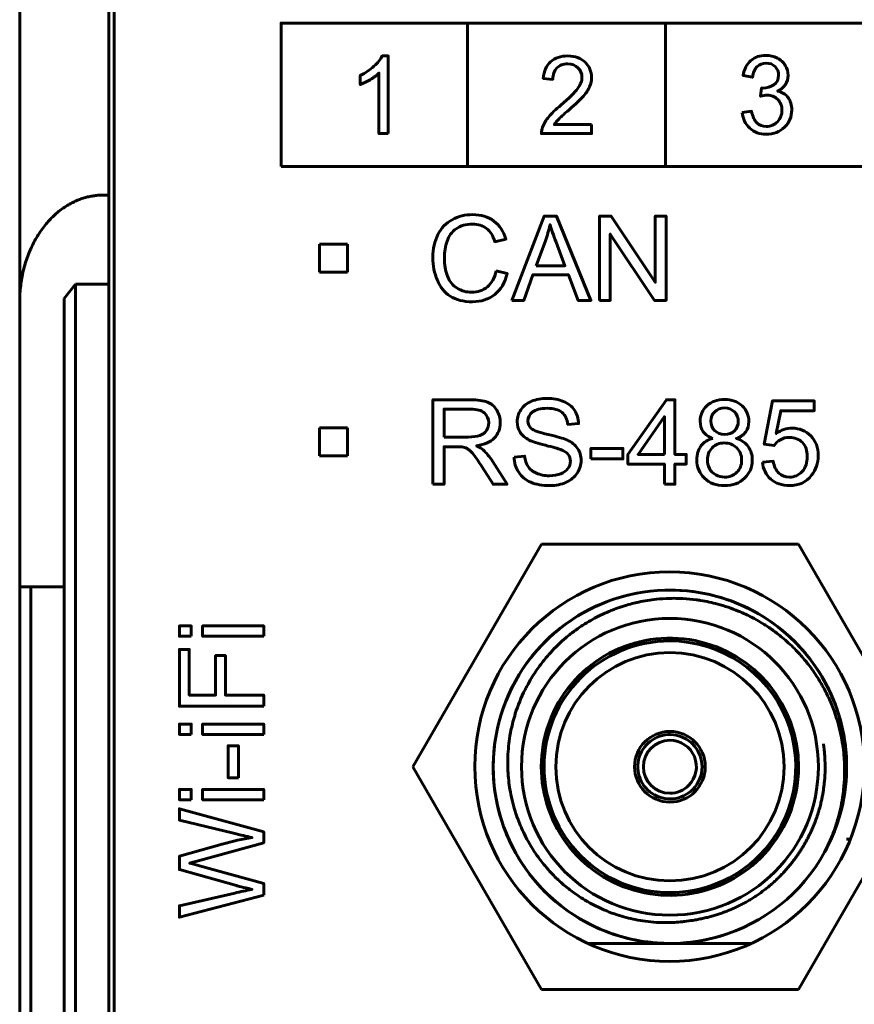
# Model space of a CAD drawing. Header units: millimetres. Extents: x -14 to 16, y -52 to 56.
# Tile 6 of 8: x -7 to 8, y 21 to 39. Entities that reach past the tile are written whole.
import ezdxf

# ---------------------------------------------------------------- set-up
doc = ezdxf.new("R2010")
doc.units = ezdxf.units.MM
doc.linetypes.add('K5LT32780', pattern=[0])
doc.linetypes.add('K5LT32782', pattern=[0])

# ---------------------------------------------------------------- blocks, each defined once
blk = doc.blocks.new('U0')
at = {"color": 150, "linetype": 'K5LT32780', "lineweight": 60, "true_color": 0x0080ff}
for p, q in [((2.284, 29.101), (-0.026, 25.101)), ((6.902, 29.101), (2.284, 29.101)), ((9.212, 25.101), (6.902, 29.101)), ((-0.026, 25.101), (2.284, 21.101)), ((6.902, 21.101), (9.212, 25.101)), ((2.284, 21.101), (6.902, 21.101))]:
    blk.add_line(p, q, dxfattribs=at)

msp = doc.modelspace()

# ---------------------------------------------------------------- linework, layer by layer
at = {"color": 150, "linetype": 'K5LT32780', "lineweight": 60, "true_color": 0x0080ff}
for p, q in [((-5.49, 35.374), (-5.49, 40.253)), ((-7.09, 39.809), (-7.09, 33.454)), ((-5.39, 38.853), (-5.39, 16.453)), ((0.955, 38.464), (0.955, 35.888)), ((4.515, 35.889), (4.515, 38.466)), ((-2.393, 35.888), (11.425, 35.888)), ((-5.49, 35.374), (-5.59, 35.374)), ((-5.49, 35.374), (-5.49, 33.774)), ((-1.703, 33.99), (-1.703, 34.49)), ((-1.703, 34.49), (-1.203, 34.49)), ((-1.203, 34.49), (-1.203, 33.99)), ((-1.203, 33.99), (-1.703, 33.99)), ((-6.29, 33.518), (-6.09, 33.774)), ((-6.09, 33.774), (-5.49, 33.774)), ((-6.09, 13.553), (-6.09, 33.774)), ((-5.49, 16.453), (-5.49, 33.774)), ((-7.09, 33.454), (-7.09, 28.334)), ((-6.29, 33.518), (-6.29, 13.245)), ((-1.703, 30.69), (-1.703, 31.19)), ((-1.703, 31.19), (-1.203, 31.19)), ((-1.203, 31.19), (-1.203, 30.69)), ((-1.203, 30.69), (-1.703, 30.69)), ((-6.89, 28.334), (-7.09, 28.334)), ((-7.09, 28.334), (-7.09, -24.227)), ((-6.29, 28.334), (-6.89, 28.334)), ((-6.89, -24.227), (-6.89, 28.334)), ((7.768, 23.801), (7.835, 23.801)), ((3.12, 21.926), (4.586, 21.926)), ((4.6, 21.926), (6.054, 21.926))]:
    msp.add_line(p, q, dxfattribs=at)
at = {"color": 150, "linetype": 'K5LT32782', "lineweight": 60, "true_color": 0x0080ff}
msp.add_lwpolyline([(-2.393, 35.888), (11.425, 35.888), (11.425, 38.464), (-2.393, 38.464)], close=True, dxfattribs=at)
at = {"color": 150, "linetype": 'K5LT32780', "lineweight": 60, "true_color": 0x0080ff}
for centre, radius in [((4.587, 25.103), 3.5), ((4.587, 25.103), 3.5), ((4.593, 25.101), 2.667), ((4.593, 25.101), 0.635)]:
    msp.add_circle(centre, radius, dxfattribs=at)
for radius, start, end in [(3.175, 331.0539, 286.0891), (3.175, 100.364, 248.5714), (3.175, 331.0537, 90.0393), (3.175, 114.2734, 137.1429), (3.175, 123.7588, 142.0356), (3.175, 359.8705, 54.6605), (2.311, 0, 315), (2.261, 90, 270), (2.261, 315, 90), (2.051, 90, 270), (2.051, 270, 90), (0.578, 0, 315), (0.476, 90, 270), (0.476, 315, 90), (0.578, 315, 0), (2.311, 315, 0), (0.476, 270, 315), (3.175, 286.0891, 331.0538), (2.261, 270, 315), (3.175, 248.5714, 260.1086), (3.175, 261.9554, 288.2833), (3.175, 261.9553, 268.0639), (3.175, 261.9555, 267.639), (3.175, 273.8759, 275.9823)]:
    msp.add_arc((4.593, 25.101), radius, start, end, dxfattribs=at)
for points, knots in [([(-0.469, 36.478), (-0.469, 36.478), (-0.636, 36.478), (-0.636, 36.478), (-0.636, 37.566), (-0.636, 37.566), (-0.676, 37.526), (-0.729, 37.487), (-0.794, 37.448), (-0.859, 37.409), (-0.918, 37.379), (-0.97, 37.36), (-0.97, 37.36), (-0.97, 37.525), (-0.97, 37.525), (-0.877, 37.57), (-0.795, 37.624), (-0.725, 37.688), (-0.655, 37.752), (-0.605, 37.813), (-0.576, 37.874), (-0.576, 37.874), (-0.469, 37.874), (-0.469, 37.874), (-0.469, 36.478), (-0.469, 36.478)], [0, 0, 0, 0, 0.111111, 0.111111, 0.222222, 0.222222, 0.222222, 0.333333, 0.333333, 0.333333, 0.444444, 0.444444, 0.444444, 0.555556, 0.555556, 0.555556, 0.666667, 0.666667, 0.666667, 0.777778, 0.777778, 0.777778, 0.888889, 0.888889, 1, 1, 1, 1]), ([(3.186, 36.641), (3.186, 36.641), (3.186, 36.478), (3.186, 36.478), (2.285, 36.478), (2.285, 36.478), (2.284, 36.52), (2.291, 36.559), (2.305, 36.597), (2.328, 36.66), (2.365, 36.721), (2.416, 36.782), (2.467, 36.842), (2.54, 36.912), (2.635, 36.991), (2.782, 37.115), (2.882, 37.213), (2.934, 37.286), (2.986, 37.358), (3.013, 37.427), (3.013, 37.491), (3.013, 37.559), (2.989, 37.616), (2.941, 37.662), (2.894, 37.709), (2.832, 37.732), (2.756, 37.732), (2.675, 37.732), (2.61, 37.707), (2.562, 37.658), (2.514, 37.609), (2.489, 37.541), (2.489, 37.454), (2.489, 37.454), (2.318, 37.472), (2.318, 37.472), (2.329, 37.603), (2.374, 37.702), (2.45, 37.771), (2.527, 37.839), (2.63, 37.874), (2.76, 37.874), (2.89, 37.874), (2.993, 37.837), (3.069, 37.763), (3.146, 37.689), (3.184, 37.597), (3.184, 37.487), (3.184, 37.432), (3.173, 37.377), (3.15, 37.323), (3.128, 37.269), (3.091, 37.213), (3.039, 37.153), (2.987, 37.094), (2.902, 37.012), (2.782, 36.909), (2.682, 36.823), (2.617, 36.765), (2.589, 36.734), (2.56, 36.703), (2.537, 36.672), (2.518, 36.641), (2.518, 36.641), (3.186, 36.641), (3.186, 36.641)], [0, 0, 0, 0, 0.045455, 0.045455, 0.090909, 0.090909, 0.090909, 0.136364, 0.136364, 0.136364, 0.181818, 0.181818, 0.181818, 0.227273, 0.227273, 0.227273, 0.272727, 0.272727, 0.272727, 0.318182, 0.318182, 0.318182, 0.363636, 0.363636, 0.363636, 0.409091, 0.409091, 0.409091, 0.454545, 0.454545, 0.454545, 0.5, 0.5, 0.5, 0.545455, 0.545455, 0.545455, 0.590909, 0.590909, 0.590909, 0.636364, 0.636364, 0.636364, 0.681818, 0.681818, 0.681818, 0.727273, 0.727273, 0.727273, 0.772727, 0.772727, 0.772727, 0.818182, 0.818182, 0.818182, 0.863636, 0.863636, 0.863636, 0.909091, 0.909091, 0.909091, 0.954545, 0.954545, 0.954545, 1, 1, 1, 1]), ([(5.892, 36.859), (5.892, 36.859), (6.059, 36.882), (6.059, 36.882), (6.078, 36.785), (6.11, 36.715), (6.156, 36.672), (6.202, 36.63), (6.258, 36.608), (6.325, 36.608), (6.404, 36.608), (6.471, 36.636), (6.579, 36.747), (6.606, 36.816), (6.606, 36.898), (6.606, 36.977), (6.581, 37.041), (6.53, 37.093), (6.48, 37.143), (6.417, 37.169), (6.339, 37.169), (6.307, 37.169), (6.268, 37.162), (6.221, 37.15), (6.221, 37.15), (6.24, 37.299), (6.24, 37.299), (6.251, 37.298), (6.26, 37.297), (6.267, 37.297), (6.338, 37.297), (6.402, 37.316), (6.459, 37.354), (6.516, 37.392), (6.545, 37.45), (6.545, 37.529), (6.545, 37.591), (6.524, 37.643), (6.482, 37.684), (6.441, 37.725), (6.388, 37.745), (6.322, 37.745), (6.257, 37.745), (6.203, 37.724), (6.159, 37.682), (6.116, 37.64), (6.088, 37.577), (6.076, 37.493), (6.076, 37.493), (5.909, 37.524), (5.909, 37.524), (5.929, 37.639), (5.975, 37.728), (6.048, 37.791), (6.12, 37.854), (6.21, 37.885), (6.318, 37.885), (6.392, 37.885), (6.46, 37.869), (6.523, 37.836), (6.585, 37.804), (6.633, 37.76), (6.666, 37.704), (6.699, 37.647), (6.716, 37.588), (6.716, 37.525), (6.716, 37.465), (6.7, 37.411), (6.669, 37.362), (6.637, 37.312), (6.59, 37.273), (6.528, 37.244), (6.609, 37.225), (6.671, 37.186), (6.716, 37.126), (6.76, 37.067), (6.782, 36.992), (6.782, 36.902), (6.782, 36.781), (6.739, 36.678), (6.652, 36.593), (6.566, 36.509), (6.456, 36.467), (6.324, 36.467), (6.205, 36.467), (6.106, 36.503), (6.027, 36.576), (5.948, 36.649), (5.903, 36.743), (5.892, 36.859)], [0, 0, 0, 0, 0.033333, 0.033333, 0.033333, 0.066667, 0.066667, 0.066667, 0.1, 0.1, 0.1, 0.133333, 0.133333, 0.166667, 0.166667, 0.166667, 0.2, 0.2, 0.2, 0.233333, 0.233333, 0.233333, 0.266667, 0.266667, 0.266667, 0.3, 0.3, 0.3, 0.333333, 0.333333, 0.333333, 0.366667, 0.366667, 0.366667, 0.4, 0.4, 0.4, 0.433333, 0.433333, 0.433333, 0.466667, 0.466667, 0.466667, 0.5, 0.5, 0.5, 0.533333, 0.533333, 0.533333, 0.566667, 0.566667, 0.566667, 0.6, 0.6, 0.6, 0.633333, 0.633333, 0.633333, 0.666667, 0.666667, 0.666667, 0.7, 0.7, 0.7, 0.733333, 0.733333, 0.733333, 0.766667, 0.766667, 0.766667, 0.8, 0.8, 0.8, 0.833333, 0.833333, 0.833333, 0.866667, 0.866667, 0.866667, 0.9, 0.9, 0.9, 0.933333, 0.933333, 0.933333, 0.966667, 0.966667, 0.966667, 1, 1, 1, 1]), ([(1.47, 34.014), (1.47, 34.014), (1.671, 33.963), (1.671, 33.963), (1.629, 33.798), (1.554, 33.673), (1.445, 33.587), (1.336, 33.5), (1.202, 33.457), (1.045, 33.457), (0.882, 33.457), (0.749, 33.49), (0.647, 33.557), (0.545, 33.623), (0.467, 33.719), (0.414, 33.845), (0.36, 33.972), (0.334, 34.107), (0.334, 34.251), (0.334, 34.409), (0.364, 34.547), (0.424, 34.664), (0.484, 34.782), (0.57, 34.871), (0.681, 34.932), (0.792, 34.993), (0.915, 35.023), (1.048, 35.023), (1.2, 35.023), (1.327, 34.985), (1.43, 34.908), (1.533, 34.83), (1.605, 34.722), (1.646, 34.582), (1.646, 34.582), (1.449, 34.536), (1.449, 34.536), (1.414, 34.646), (1.363, 34.726), (1.296, 34.776), (1.23, 34.827), (1.146, 34.852), (1.044, 34.852), (0.928, 34.852), (0.831, 34.824), (0.675, 34.713), (0.62, 34.637), (0.589, 34.544), (0.557, 34.449), (0.541, 34.352), (0.541, 34.252), (0.541, 34.124), (0.56, 34.011), (0.597, 33.915), (0.635, 33.819), (0.693, 33.747), (0.772, 33.7), (0.851, 33.652), (0.936, 33.628), (1.028, 33.628), (1.14, 33.628), (1.235, 33.661), (1.313, 33.725), (1.39, 33.79), (1.443, 33.886), (1.47, 34.014)], [0, 0, 0, 0, 0.045455, 0.045455, 0.045455, 0.090909, 0.090909, 0.090909, 0.136364, 0.136364, 0.136364, 0.181818, 0.181818, 0.181818, 0.227273, 0.227273, 0.227273, 0.272727, 0.272727, 0.272727, 0.318182, 0.318182, 0.318182, 0.363636, 0.363636, 0.363636, 0.409091, 0.409091, 0.409091, 0.454545, 0.454545, 0.454545, 0.5, 0.5, 0.5, 0.545455, 0.545455, 0.545455, 0.590909, 0.590909, 0.590909, 0.636364, 0.636364, 0.636364, 0.681818, 0.681818, 0.727273, 0.727273, 0.727273, 0.772727, 0.772727, 0.772727, 0.818182, 0.818182, 0.818182, 0.863636, 0.863636, 0.863636, 0.909091, 0.909091, 0.909091, 0.954545, 0.954545, 0.954545, 1, 1, 1, 1]), ([(1.753, 33.482), (1.753, 33.482), (2.335, 34.998), (2.335, 34.998), (2.555, 34.998), (2.555, 34.998), (3.172, 33.482), (3.172, 33.482), (2.944, 33.482), (2.944, 33.482), (2.768, 33.942), (2.768, 33.942), (2.13, 33.942), (2.13, 33.942), (1.966, 33.482), (1.966, 33.482), (1.753, 33.482), (1.753, 33.482)], [0, 0, 0, 0, 0.125, 0.125, 0.25, 0.25, 0.375, 0.375, 0.5, 0.5, 0.625, 0.625, 0.75, 0.75, 0.875, 0.875, 1, 1, 1, 1]), ([(3.329, 33.482), (3.329, 33.482), (3.329, 34.998), (3.329, 34.998), (3.535, 34.998), (3.535, 34.998), (4.33, 33.808), (4.33, 33.808), (4.33, 34.998), (4.33, 34.998), (4.523, 34.998), (4.523, 34.998), (4.523, 33.482), (4.523, 33.482), (4.317, 33.482), (4.317, 33.482), (3.522, 34.672), (3.522, 34.672), (3.522, 33.482), (3.522, 33.482), (3.329, 33.482), (3.329, 33.482)], [0, 0, 0, 0, 0.1, 0.1, 0.2, 0.2, 0.3, 0.3, 0.4, 0.4, 0.5, 0.5, 0.6, 0.6, 0.7, 0.7, 0.8, 0.8, 0.9, 0.9, 1, 1, 1, 1]), ([(2.189, 34.105), (2.189, 34.105), (2.706, 34.105), (2.706, 34.105), (2.548, 34.525), (2.548, 34.525), (2.5, 34.653), (2.464, 34.758), (2.439, 34.841), (2.418, 34.742), (2.39, 34.645), (2.355, 34.55), (2.355, 34.55), (2.189, 34.105), (2.189, 34.105)], [0, 0, 0, 0, 0.2, 0.2, 0.4, 0.4, 0.4, 0.6, 0.6, 0.6, 0.8, 0.8, 0.8, 1, 1, 1, 1]), ([(0.334, 30.179), (0.334, 30.179), (0.334, 31.695), (0.334, 31.695), (1.005, 31.695), (1.005, 31.695), (1.14, 31.695), (1.243, 31.681), (1.313, 31.654), (1.383, 31.627), (1.44, 31.579), (1.524, 31.441), (1.544, 31.365), (1.544, 31.282), (1.544, 31.174), (1.509, 31.083), (1.44, 31.01), (1.37, 30.936), (1.263, 30.889), (1.118, 30.869), (1.171, 30.844), (1.211, 30.818), (1.239, 30.794), (1.297, 30.74), (1.353, 30.673), (1.405, 30.592), (1.405, 30.592), (1.667, 30.179), (1.667, 30.179), (1.416, 30.179), (1.416, 30.179), (1.216, 30.495), (1.216, 30.495), (1.158, 30.586), (1.109, 30.655), (1.072, 30.704), (1.033, 30.752), (1, 30.786), (0.97, 30.805), (0.94, 30.824), (0.909, 30.837), (0.878, 30.845), (0.856, 30.85), (0.819, 30.852), (0.767, 30.852), (0.767, 30.852), (0.535, 30.852), (0.535, 30.852), (0.535, 30.179), (0.535, 30.179), (0.334, 30.179), (0.334, 30.179)], [0, 0, 0, 0, 0.052632, 0.052632, 0.105263, 0.105263, 0.105263, 0.157895, 0.157895, 0.157895, 0.210526, 0.210526, 0.263158, 0.263158, 0.263158, 0.315789, 0.315789, 0.315789, 0.368421, 0.368421, 0.368421, 0.421053, 0.421053, 0.421053, 0.473684, 0.473684, 0.473684, 0.526316, 0.526316, 0.578947, 0.578947, 0.631579, 0.631579, 0.631579, 0.684211, 0.684211, 0.684211, 0.736842, 0.736842, 0.736842, 0.789474, 0.789474, 0.789474, 0.842105, 0.842105, 0.842105, 0.894737, 0.894737, 0.947368, 0.947368, 1, 1, 1, 1]), ([(1.792, 30.666), (1.792, 30.666), (1.981, 30.683), (1.981, 30.683), (1.99, 30.607), (2.01, 30.544), (2.043, 30.495), (2.076, 30.447), (2.127, 30.407), (2.196, 30.377), (2.264, 30.347), (2.342, 30.331), (2.428, 30.331), (2.505, 30.331), (2.572, 30.343), (2.631, 30.366), (2.689, 30.389), (2.732, 30.42), (2.761, 30.46), (2.79, 30.5), (2.804, 30.543), (2.804, 30.59), (2.804, 30.637), (2.79, 30.678), (2.763, 30.714), (2.735, 30.749), (2.69, 30.779), (2.626, 30.803), (2.586, 30.819), (2.496, 30.843), (2.356, 30.877), (2.217, 30.91), (2.12, 30.942), (2.064, 30.972), (1.992, 31.01), (1.938, 31.057), (1.903, 31.113), (1.867, 31.169), (1.849, 31.232), (1.849, 31.302), (1.849, 31.379), (1.871, 31.45), (1.915, 31.517), (1.958, 31.583), (2.021, 31.634), (2.105, 31.668), (2.188, 31.703), (2.281, 31.72), (2.383, 31.72), (2.495, 31.72), (2.594, 31.702), (2.68, 31.666), (2.766, 31.63), (2.832, 31.577), (2.878, 31.506), (2.924, 31.436), (2.949, 31.356), (2.952, 31.267), (2.952, 31.267), (2.76, 31.252), (2.76, 31.252), (2.749, 31.348), (2.714, 31.42), (2.655, 31.469), (2.595, 31.518), (2.507, 31.542), (2.391, 31.542), (2.269, 31.542), (2.181, 31.52), (2.125, 31.476), (2.07, 31.431), (2.042, 31.378), (2.042, 31.315), (2.042, 31.26), (2.062, 31.216), (2.101, 31.18), (2.14, 31.145), (2.24, 31.109), (2.403, 31.072), (2.566, 31.035), (2.678, 31.003), (2.739, 30.976), (2.827, 30.935), (2.892, 30.884), (2.934, 30.822), (2.976, 30.759), (2.997, 30.688), (2.997, 30.607), (2.997, 30.526), (2.974, 30.45), (2.928, 30.379), (2.881, 30.308), (2.815, 30.252), (2.643, 30.173), (2.546, 30.154), (2.437, 30.154), (2.3, 30.154), (2.186, 30.174), (2.093, 30.214), (2, 30.253), (1.928, 30.313), (1.876, 30.394), (1.823, 30.474), (1.795, 30.565), (1.792, 30.666)], [0, 0, 0, 0, 0.028571, 0.028571, 0.028571, 0.057143, 0.057143, 0.057143, 0.085714, 0.085714, 0.085714, 0.114286, 0.114286, 0.114286, 0.142857, 0.142857, 0.142857, 0.171429, 0.171429, 0.171429, 0.2, 0.2, 0.2, 0.228571, 0.228571, 0.228571, 0.257143, 0.257143, 0.257143, 0.285714, 0.285714, 0.285714, 0.314286, 0.314286, 0.314286, 0.342857, 0.342857, 0.342857, 0.371429, 0.371429, 0.371429, 0.4, 0.4, 0.4, 0.428571, 0.428571, 0.428571, 0.457143, 0.457143, 0.457143, 0.485714, 0.485714, 0.485714, 0.514286, 0.514286, 0.514286, 0.542857, 0.542857, 0.542857, 0.571429, 0.571429, 0.571429, 0.6, 0.6, 0.6, 0.628571, 0.628571, 0.628571, 0.657143, 0.657143, 0.657143, 0.685714, 0.685714, 0.685714, 0.714286, 0.714286, 0.714286, 0.742857, 0.742857, 0.742857, 0.771429, 0.771429, 0.771429, 0.8, 0.8, 0.8, 0.828571, 0.828571, 0.828571, 0.857143, 0.857143, 0.857143, 0.885714, 0.885714, 0.914286, 0.914286, 0.914286, 0.942857, 0.942857, 0.942857, 0.971429, 0.971429, 0.971429, 1, 1, 1, 1]), ([(4.495, 30.179), (4.495, 30.179), (4.495, 30.541), (4.495, 30.541), (3.837, 30.541), (3.837, 30.541), (3.837, 30.713), (3.837, 30.713), (4.529, 31.695), (4.529, 31.695), (4.682, 31.695), (4.682, 31.695), (4.682, 30.713), (4.682, 30.713), (4.887, 30.713), (4.887, 30.713), (4.887, 30.541), (4.887, 30.541), (4.682, 30.541), (4.682, 30.541), (4.682, 30.179), (4.682, 30.179), (4.495, 30.179), (4.495, 30.179)], [0, 0, 0, 0, 0.090909, 0.090909, 0.181818, 0.181818, 0.272727, 0.272727, 0.363636, 0.363636, 0.454545, 0.454545, 0.545455, 0.545455, 0.636364, 0.636364, 0.727273, 0.727273, 0.818182, 0.818182, 0.909091, 0.909091, 1, 1, 1, 1]), ([(5.365, 31.001), (5.287, 31.029), (5.23, 31.07), (5.193, 31.122), (5.156, 31.174), (5.137, 31.237), (5.137, 31.31), (5.137, 31.421), (5.177, 31.513), (5.256, 31.588), (5.335, 31.663), (5.44, 31.701), (5.572, 31.701), (5.704, 31.701), (5.81, 31.663), (5.891, 31.586), (5.971, 31.509), (6.011, 31.415), (6.011, 31.305), (6.011, 31.235), (5.993, 31.173), (5.956, 31.121), (5.919, 31.069), (5.864, 31.029), (5.789, 31.001), (5.881, 30.97), (5.952, 30.922), (6, 30.854), (6.048, 30.787), (6.073, 30.706), (6.073, 30.612), (6.073, 30.483), (6.027, 30.374), (5.935, 30.286), (5.844, 30.198), (5.723, 30.154), (5.574, 30.154), (5.425, 30.154), (5.305, 30.198), (5.213, 30.286), (5.121, 30.375), (5.076, 30.485), (5.076, 30.618), (5.076, 30.716), (5.101, 30.799), (5.151, 30.865), (5.201, 30.932), (5.272, 30.977), (5.365, 31.001)], [0, 0, 0, 0, 0.0625, 0.0625, 0.0625, 0.125, 0.125, 0.125, 0.1875, 0.1875, 0.1875, 0.25, 0.25, 0.25, 0.3125, 0.3125, 0.3125, 0.375, 0.375, 0.375, 0.4375, 0.4375, 0.4375, 0.5, 0.5, 0.5, 0.5625, 0.5625, 0.5625, 0.625, 0.625, 0.625, 0.6875, 0.6875, 0.6875, 0.75, 0.75, 0.75, 0.8125, 0.8125, 0.8125, 0.875, 0.875, 0.875, 0.9375, 0.9375, 0.9375, 1, 1, 1, 1]), ([(6.255, 30.577), (6.255, 30.577), (6.45, 30.592), (6.45, 30.592), (6.464, 30.497), (6.498, 30.426), (6.55, 30.378), (6.602, 30.33), (6.666, 30.306), (6.741, 30.306), (6.832, 30.306), (6.908, 30.34), (6.969, 30.407), (7.031, 30.475), (7.061, 30.565), (7.061, 30.676), (7.061, 30.782), (7.032, 30.866), (6.973, 30.927), (6.914, 30.989), (6.836, 31.019), (6.739, 31.019), (6.679, 31.019), (6.625, 31.006), (6.577, 30.978), (6.529, 30.951), (6.492, 30.915), (6.465, 30.871), (6.465, 30.871), (6.289, 30.897), (6.289, 30.897), (6.435, 31.676), (6.435, 31.676), (7.186, 31.676), (7.186, 31.676), (7.186, 31.498), (7.186, 31.498), (6.583, 31.498), (6.583, 31.498), (6.503, 31.089), (6.503, 31.089), (6.593, 31.153), (6.689, 31.185), (6.788, 31.185), (6.92, 31.185), (7.031, 31.139), (7.122, 31.047), (7.213, 30.955), (7.258, 30.837), (7.258, 30.694), (7.258, 30.556), (7.218, 30.438), (7.139, 30.338), (7.042, 30.215), (6.909, 30.154), (6.741, 30.154), (6.604, 30.154), (6.491, 30.192), (6.404, 30.27), (6.317, 30.347), (6.267, 30.449), (6.255, 30.577)], [0, 0, 0, 0, 0.045455, 0.045455, 0.045455, 0.090909, 0.090909, 0.090909, 0.136364, 0.136364, 0.136364, 0.181818, 0.181818, 0.181818, 0.227273, 0.227273, 0.227273, 0.272727, 0.272727, 0.272727, 0.318182, 0.318182, 0.318182, 0.363636, 0.363636, 0.363636, 0.409091, 0.409091, 0.409091, 0.454545, 0.454545, 0.5, 0.5, 0.545455, 0.545455, 0.590909, 0.590909, 0.636364, 0.636364, 0.681818, 0.681818, 0.681818, 0.727273, 0.727273, 0.727273, 0.772727, 0.772727, 0.772727, 0.818182, 0.818182, 0.818182, 0.863636, 0.863636, 0.863636, 0.909091, 0.909091, 0.909091, 0.954545, 0.954545, 0.954545, 1, 1, 1, 1]), ([(0.535, 31.026), (0.535, 31.026), (0.965, 31.026), (0.965, 31.026), (1.057, 31.026), (1.128, 31.035), (1.18, 31.054), (1.231, 31.073), (1.27, 31.103), (1.297, 31.145), (1.323, 31.187), (1.337, 31.232), (1.337, 31.281), (1.337, 31.353), (1.311, 31.412), (1.259, 31.458), (1.207, 31.505), (1.126, 31.527), (1.014, 31.527), (1.014, 31.527), (0.535, 31.527), (0.535, 31.527), (0.535, 31.026), (0.535, 31.026)], [0, 0, 0, 0, 0.125, 0.125, 0.125, 0.25, 0.25, 0.25, 0.375, 0.375, 0.375, 0.5, 0.5, 0.5, 0.625, 0.625, 0.625, 0.75, 0.75, 0.75, 0.875, 0.875, 1, 1, 1, 1]), ([(5.328, 31.317), (5.328, 31.245), (5.35, 31.186), (5.396, 31.141), (5.442, 31.095), (5.502, 31.072), (5.576, 31.072), (5.649, 31.072), (5.707, 31.095), (5.753, 31.14), (5.798, 31.185), (5.821, 31.241), (5.821, 31.306), (5.821, 31.375), (5.797, 31.432), (5.751, 31.479), (5.704, 31.525), (5.645, 31.549), (5.574, 31.549), (5.503, 31.549), (5.444, 31.526), (5.397, 31.48), (5.351, 31.435), (5.328, 31.38), (5.328, 31.317)], [0, 0, 0, 0, 0.125, 0.125, 0.125, 0.25, 0.25, 0.25, 0.375, 0.375, 0.375, 0.5, 0.5, 0.5, 0.625, 0.625, 0.625, 0.75, 0.75, 0.75, 0.875, 0.875, 0.875, 1, 1, 1, 1]), ([(4.495, 30.713), (4.495, 30.713), (4.495, 31.394), (4.495, 31.394), (4.02, 30.713), (4.02, 30.713), (4.495, 30.713), (4.495, 30.713)], [0, 0, 0, 0, 0.333333, 0.333333, 0.666667, 0.666667, 1, 1, 1, 1]), ([(3.172, 30.634), (3.172, 30.634), (3.172, 30.821), (3.172, 30.821), (3.748, 30.821), (3.748, 30.821), (3.748, 30.634), (3.748, 30.634), (3.172, 30.634), (3.172, 30.634)], [0, 0, 0, 0, 0.25, 0.25, 0.5, 0.5, 0.75, 0.75, 1, 1, 1, 1]), ([(5.266, 30.616), (5.266, 30.563), (5.278, 30.512), (5.303, 30.462), (5.328, 30.413), (5.365, 30.374), (5.415, 30.347), (5.465, 30.32), (5.519, 30.306), (5.576, 30.306), (5.665, 30.306), (5.739, 30.335), (5.796, 30.392), (5.854, 30.449), (5.882, 30.522), (5.882, 30.61), (5.882, 30.7), (5.852, 30.774), (5.794, 30.832), (5.734, 30.891), (5.659, 30.92), (5.57, 30.92), (5.481, 30.92), (5.409, 30.891), (5.352, 30.833), (5.295, 30.775), (5.266, 30.703), (5.266, 30.616)], [0, 0, 0, 0, 0.111111, 0.111111, 0.111111, 0.222222, 0.222222, 0.222222, 0.333333, 0.333333, 0.333333, 0.444444, 0.444444, 0.444444, 0.555556, 0.555556, 0.555556, 0.666667, 0.666667, 0.666667, 0.777778, 0.777778, 0.777778, 0.888889, 0.888889, 0.888889, 1, 1, 1, 1]), ([(3.065, 27.668), (3.157, 27.725), (3.299, 27.804), (3.471, 27.882), (3.571, 27.922), (3.646, 27.951), (3.722, 27.977), (3.85, 28.017), (4.058, 28.07), (4.322, 28.112), (4.561, 28.128), (4.721, 28.128), (4.88, 28.121), (5.012, 28.109), (5.169, 28.086), (5.299, 28.062), (5.528, 28.007), (5.726, 27.94), (5.944, 27.847), (6.093, 27.774), (6.273, 27.67), (6.44, 27.558), (6.633, 27.41), (6.828, 27.232), (6.978, 27.066), (7.087, 26.932), (7.167, 26.824), (7.27, 26.669), (7.353, 26.525), (7.443, 26.348), (7.557, 26.087), (7.665, 25.723), (7.714, 25.395), (7.738, 25.066), (7.731, 24.811), (7.685, 24.459), (7.629, 24.207), (7.539, 23.936), (7.459, 23.741), (7.399, 23.618), (7.371, 23.564)], [0, 0, 0, 0, 0.040132, 0.060379, 0.070345, 0.080268, 0.090309, 0.100424, 0.130253, 0.170107, 0.199928, 0.219735, 0.229609, 0.25918, 0.269072, 0.288852, 0.308175, 0.356771, 0.366578, 0.396365, 0.418795, 0.443754, 0.471255, 0.509323, 0.541894, 0.55475, 0.573487, 0.592265, 0.6239, 0.635373, 0.666208, 0.730041, 0.776289, 0.789331, 0.852988, 0.871042, 0.921566, 0.948895, 0.977375, 1, 1, 1, 1]), ([(-4.009, 27.446), (-4.009, 27.446), (-4.221, 27.446), (-4.221, 27.446), (-4.221, 27.632), (-4.221, 27.632), (-4.009, 27.632), (-4.009, 27.632), (-4.009, 27.446), (-4.009, 27.446)], [0, 0, 0, 0, 0.25, 0.25, 0.5, 0.5, 0.75, 0.75, 1, 1, 1, 1]), ([(-2.705, 27.446), (-2.705, 27.446), (-3.804, 27.446), (-3.804, 27.446), (-3.804, 27.632), (-3.804, 27.632), (-2.705, 27.632), (-2.705, 27.632), (-2.705, 27.446), (-2.705, 27.446)], [0, 0, 0, 0, 0.25, 0.25, 0.5, 0.5, 0.75, 0.75, 1, 1, 1, 1]), ([(5.005, 22.341), (4.956, 22.333), (4.881, 22.322), (4.717, 22.304), (4.549, 22.297), (4.339, 22.303), (4.158, 22.321), (3.976, 22.351), (3.807, 22.39), (3.635, 22.441), (3.382, 22.534), (3.094, 22.678), (2.819, 22.866), (2.652, 23.006), (2.541, 23.11), (2.45, 23.203), (2.324, 23.345), (2.153, 23.571), (1.99, 23.85), (1.883, 24.097), (1.793, 24.35), (1.737, 24.57), (1.699, 24.817), (1.679, 25.027), (1.676, 25.309), (1.707, 25.617), (1.762, 25.874), (1.842, 26.155), (1.93, 26.37), (2.037, 26.576), (2.121, 26.724), (2.22, 26.872), (2.338, 27.026), (2.486, 27.2), (2.68, 27.387), (2.89, 27.553), (3.008, 27.632), (3.065, 27.668)], [0, 0, 0, 0, 0.018982, 0.028473, 0.062232, 0.082284, 0.107615, 0.13084, 0.151962, 0.173087, 0.198432, 0.253312, 0.294393, 0.323796, 0.335305, 0.351987, 0.372786, 0.406942, 0.458535, 0.494396, 0.508246, 0.559848, 0.579954, 0.602271, 0.639175, 0.686517, 0.718675, 0.738131, 0.796551, 0.806254, 0.825617, 0.860633, 0.873109, 0.899078, 0.946572, 0.974494, 1, 1, 1, 1]), ([(-2.705, 26.187), (-2.705, 26.187), (-4.221, 26.187), (-4.221, 26.187), (-4.221, 27.209), (-4.221, 27.209), (-4.043, 27.209), (-4.043, 27.209), (-4.043, 26.388), (-4.043, 26.388), (-3.571, 26.388), (-3.571, 26.388), (-3.571, 27.099), (-3.571, 27.099), (-3.393, 27.099), (-3.393, 27.099), (-3.393, 26.388), (-3.393, 26.388), (-2.705, 26.388), (-2.705, 26.388), (-2.705, 26.187), (-2.705, 26.187)], [0, 0, 0, 0, 0.1, 0.1, 0.2, 0.2, 0.3, 0.3, 0.4, 0.4, 0.5, 0.5, 0.6, 0.6, 0.7, 0.7, 0.8, 0.8, 0.9, 0.9, 1, 1, 1, 1]), ([(-4.009, 25.682), (-4.009, 25.682), (-4.221, 25.682), (-4.221, 25.682), (-4.221, 25.869), (-4.221, 25.869), (-4.009, 25.869), (-4.009, 25.869), (-4.009, 25.682), (-4.009, 25.682)], [0, 0, 0, 0, 0.25, 0.25, 0.5, 0.5, 0.75, 0.75, 1, 1, 1, 1]), ([(-2.705, 25.682), (-2.705, 25.682), (-3.804, 25.682), (-3.804, 25.682), (-3.804, 25.869), (-3.804, 25.869), (-2.705, 25.869), (-2.705, 25.869), (-2.705, 25.682), (-2.705, 25.682)], [0, 0, 0, 0, 0.25, 0.25, 0.5, 0.5, 0.75, 0.75, 1, 1, 1, 1]), ([(-3.16, 24.903), (-3.16, 24.903), (-3.347, 24.903), (-3.347, 24.903), (-3.347, 25.479), (-3.347, 25.479), (-3.16, 25.479), (-3.16, 25.479), (-3.16, 24.903), (-3.16, 24.903)], [0, 0, 0, 0, 0.25, 0.25, 0.5, 0.5, 0.75, 0.75, 1, 1, 1, 1]), ([(5.005, 22.341), (5.035, 22.347), (5.093, 22.356), (5.18, 22.374), (5.265, 22.394), (5.348, 22.416), (5.428, 22.44), (5.506, 22.465), (5.582, 22.493), (5.657, 22.522), (5.73, 22.554), (5.803, 22.587), (5.875, 22.623), (5.946, 22.66), (6.017, 22.701), (6.087, 22.744), (6.156, 22.789), (6.224, 22.837), (6.291, 22.887), (6.356, 22.938), (6.419, 22.991), (6.479, 23.045), (6.537, 23.1), (6.593, 23.156), (6.645, 23.212), (6.696, 23.269), (6.743, 23.325), (6.787, 23.38), (6.83, 23.435), (6.87, 23.49), (6.908, 23.545), (6.943, 23.6), (6.977, 23.654), (7.009, 23.708), (7.04, 23.762), (7.069, 23.817), (7.097, 23.872), (7.124, 23.927), (7.149, 23.983), (7.173, 24.039), (7.196, 24.095), (7.217, 24.151), (7.236, 24.207), (7.254, 24.261), (7.27, 24.313), (7.284, 24.363), (7.296, 24.41), (7.307, 24.454), (7.316, 24.494), (7.324, 24.531), (7.331, 24.567), (7.338, 24.603), (7.344, 24.639), (7.35, 24.676), (7.355, 24.715), (7.36, 24.754), (7.365, 24.796), (7.37, 24.841), (7.374, 24.886), (7.376, 24.928), (7.379, 24.961), (7.38, 24.987), (7.38, 25.004), (7.38, 25.015), (7.38, 25.024), (7.38, 25.033), (7.38, 25.045), (7.381, 25.066), (7.382, 25.101), (7.382, 25.145), (7.38, 25.183), (7.379, 25.21), (7.379, 25.228), (7.378, 25.247), (7.376, 25.273), (7.374, 25.303), (7.372, 25.337), (7.368, 25.373), (7.365, 25.409), (7.361, 25.444), (7.356, 25.478), (7.353, 25.5), (7.352, 25.512)], [0, 0, 0, 0, 0.019814, 0.03963, 0.05936, 0.078756, 0.097811, 0.116488, 0.135046, 0.153585, 0.172164, 0.190663, 0.209164, 0.227813, 0.246686, 0.265609, 0.284446, 0.303065, 0.321525, 0.339768, 0.35783, 0.375521, 0.393013, 0.410298, 0.427481, 0.444415, 0.461225, 0.477686, 0.493929, 0.509855, 0.525701, 0.541068, 0.556059, 0.570604, 0.584984, 0.599176, 0.613331, 0.627411, 0.64153, 0.655594, 0.669671, 0.683797, 0.698114, 0.712066, 0.725519, 0.737888, 0.749573, 0.759713, 0.768752, 0.776659, 0.784227, 0.791472, 0.798724, 0.806099, 0.813708, 0.821698, 0.830101, 0.839734, 0.850661, 0.861248, 0.870565, 0.876791, 0.88091, 0.883595, 0.885649, 0.887707, 0.890327, 0.894617, 0.903127, 0.914729, 0.924741, 0.928952, 0.932534, 0.936719, 0.942215, 0.949532, 0.957493, 0.96593, 0.974394, 0.982886, 0.991363, 1, 1, 1, 1]), ([(-4.009, 24.507), (-4.009, 24.507), (-4.221, 24.507), (-4.221, 24.507), (-4.221, 24.694), (-4.221, 24.694), (-4.009, 24.694), (-4.009, 24.694), (-4.009, 24.507), (-4.009, 24.507)], [0, 0, 0, 0, 0.25, 0.25, 0.5, 0.5, 0.75, 0.75, 1, 1, 1, 1]), ([(-2.705, 24.507), (-2.705, 24.507), (-3.804, 24.507), (-3.804, 24.507), (-3.804, 24.694), (-3.804, 24.694), (-2.705, 24.694), (-2.705, 24.694), (-2.705, 24.507), (-2.705, 24.507)], [0, 0, 0, 0, 0.25, 0.25, 0.5, 0.5, 0.75, 0.75, 1, 1, 1, 1]), ([(-2.705, 22.794), (-2.705, 22.794), (-4.221, 22.395), (-4.221, 22.395), (-4.221, 22.603), (-4.221, 22.603), (-3.227, 22.83), (-3.227, 22.83), (-3.123, 22.855), (-3.019, 22.877), (-2.917, 22.896), (-3.079, 22.936), (-3.172, 22.959), (-3.197, 22.966), (-3.197, 22.966), (-4.221, 23.252), (-4.221, 23.252), (-4.221, 23.494), (-4.221, 23.494), (-3.453, 23.711), (-3.453, 23.711), (-3.263, 23.764), (-3.084, 23.804), (-2.917, 23.829), (-3.013, 23.849), (-3.122, 23.875), (-3.246, 23.906), (-3.246, 23.906), (-4.221, 24.143), (-4.221, 24.143), (-4.221, 24.345), (-4.221, 24.345), (-2.705, 23.93), (-2.705, 23.93), (-2.705, 23.735), (-2.705, 23.735), (-3.86, 23.417), (-3.86, 23.417), (-3.956, 23.39), (-4.016, 23.374), (-4.038, 23.368), (-3.968, 23.35), (-3.909, 23.335), (-3.86, 23.322), (-3.86, 23.322), (-2.705, 23.004), (-2.705, 23.004), (-2.705, 22.794), (-2.705, 22.794)], [0, 0, 0, 0, 0.052632, 0.052632, 0.105263, 0.105263, 0.157895, 0.157895, 0.157895, 0.210526, 0.210526, 0.210526, 0.263158, 0.263158, 0.263158, 0.315789, 0.315789, 0.368421, 0.368421, 0.421053, 0.421053, 0.421053, 0.473684, 0.473684, 0.473684, 0.526316, 0.526316, 0.526316, 0.578947, 0.578947, 0.631579, 0.631579, 0.684211, 0.684211, 0.736842, 0.736842, 0.789474, 0.789474, 0.789474, 0.842105, 0.842105, 0.842105, 0.894737, 0.894737, 0.894737, 0.947368, 0.947368, 1, 1, 1, 1])]:
    msp.add_open_spline(points, degree=3, knots=knots, dxfattribs=at)
msp.add_rational_spline([(-7.09, 33.454), (-7.09, 34.579), (-6.469, 35.374), (-5.59, 35.374)], [1, 0.804737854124, 0.804737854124, 1], degree=3, dxfattribs=at)

# ---------------------------------------------------------------- block references
msp.add_blockref('U0', (0, 0))

doc.saveas('drawing.dxf')
